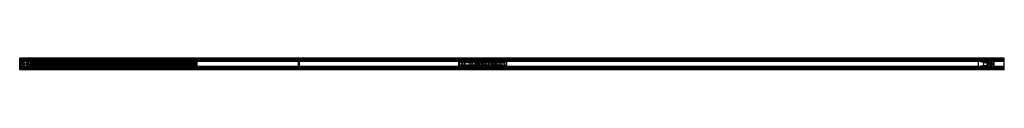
# Model space of a CAD drawing. Header units: millimetres. Extents: x 0 to 3400, y 0 to 40.
import ezdxf

# ---------------------------------------------------------------- set-up
doc = ezdxf.new("R2010")
doc.units = ezdxf.units.MM
doc.header["$LTSCALE"] = 10
doc.linetypes.add('ALLCAD_Strich', pattern=[0.2, 0.15, -0.05])
doc.layers.add('BESCH_KONT_sich_schn_grun_2d', color=10, linetype='Continuous')

msp = doc.modelspace()

# ---------------------------------------------------------------- linework, layer by layer
at = {"layer": 'BESCH_KONT_sich_schn_grun_2d', "linetype": 'ALLCAD_Strich'}
for p, q in [((3400, 40), (0, 40)), ((0, 39.2), (0, 40)), ((3400, 39.2), (0, 39.2)), ((0, 38.5), (0, 39.2)), ((3400, 38.5), (0, 38.5)), ((0, 1.5), (0, 38.5)), ((3400, 37.5), (0, 37.5)), ((3400, 37.4), (0, 37.4)), ((0, 37), (0, 37)), ((0, 37), (0, 37)), ((0, 37), (0, 37)), ((0, 37), (0, 37)), ((0, 37), (0, 37)), ((0, 37), (0, 37)), ((0, 37), (0, 37)), ((0, 37), (0, 37)), ((0, 37), (0, 37)), ((0, 37), (0, 37)), ((0, 37), (0, 37)), ((0, 37), (0, 37)), ((0, 37), (0, 37)), ((0, 37), (0, 37)), ((0, 37), (0, 37)), ((0, 37), (0, 37)), ((3400, 37), (0, 37)), ((0, 37), (0, 37)), ((0, 37), (0, 37)), ((0, 37), (0, 37)), ((0, 37), (0, 37)), ((0, 37), (0, 37)), ((0, 37), (0, 37)), ((0, 37), (0, 37)), ((3400, 36.7), (0, 36.7)), ((3400, 35.5), (0, 35.5)), ((43, 35), (0, 35)), ((40, 34), (0, 34)), ((40, 34), (40, 35.5)), ((40, 6), (40, 34)), ((47.3, 35), (43, 35)), ((43, 35), (43, 31.5)), ((45.5, 34), (45.5, 36)), ((64.5, 36), (45.5, 36)), ((45.5, 29.5), (45.5, 34)), ((64.5, 34), (45.5, 34)), ((47.3, 33.5), (47.3, 35)), ((47.3, 31.5), (47.3, 35)), ((47.3, 35), (62.8, 35)), ((62.8, 35), (62.8, 33.5)), ((67, 35), (62.8, 35)), ((62.8, 31.5), (62.8, 35)), ((64.5, 34), (64.5, 36)), ((64.5, 29.5), (64.5, 34)), ((76.1, 35), (67, 35)), ((67, 31.5), (67, 35)), ((76.1, 35), (97.1, 35)), ((76.1, 35), (76.1, 28)), ((82.6, 5), (82.6, 35)), ((82.6, 28), (82.6, 35)), ((90.6, 5), (90.6, 35)), ((90.6, 28), (90.6, 35)), ((113.1, 35), (97.1, 35)), ((97.1, 35), (97.1, 28)), ((113.1, 35), (134.1, 35)), ((113.1, 35), (113.1, 28)), ((119.6, 5), (119.6, 35)), ((119.6, 28), (119.6, 35)), ((127.6, 5), (127.6, 35)), ((127.6, 28), (127.6, 35)), ((377.6, 35), (134.1, 35)), ((134.1, 35), (134.1, 28)), ((202, 4.5), (202, 35.5)), ((966, 35.5), (202, 35.5)), ((205, 35.5), (205, 35.5)), ((205, 35.5), (205, 35.5)), ((205, 35.5), (205, 35.5)), ((205, 35.5), (205, 35.5)), ((205, 35.5), (205, 35.5)), ((205, 35.5), (205, 35.5)), ((205, 35.5), (205, 35.5)), ((205, 35.5), (205, 35.5)), ((205, 35.5), (205, 35.5)), ((205, 35.5), (205, 35.5)), ((205, 35.5), (205, 35.5)), ((205, 35.5), (205, 35.5)), ((205, 35.5), (205, 35.5)), ((205, 35.5), (205, 35.5)), ((205, 35.5), (205, 35.5)), ((205, 4.5), (205, 35.5)), ((205, 35.5), (205, 35.5)), ((205, 35.5), (205, 35.5)), ((205, 35.5), (205, 35.5)), ((205, 35.5), (205, 35.5)), ((205, 35.5), (205, 35.5)), ((205, 35.5), (205, 35.5)), ((205, 35.5), (205, 35.5)), ((205, 35.5), (205, 35.5)), ((205, 35.5), (205, 35.5)), ((205, 35.5), (205, 35.5)), ((377.6, 35), (398.6, 35)), ((377.6, 35), (377.6, 28)), ((384.1, 5), (384.1, 35)), ((384.1, 28), (384.1, 35)), ((392.1, 5), (392.1, 35)), ((392.1, 28), (392.1, 35)), ((398.6, 35), (398.6, 28)), ((1521.4, 35), (398.6, 35)), ((963, 4.5), (963, 35.5)), ((966, 4.5), (966, 35.5)), ((1542.4, 35), (1521.4, 35)), ((1521.4, 28), (1521.4, 35)), ((1527.9, 35), (1527.9, 5)), ((1527.9, 35), (1527.9, 28)), ((1535.9, 35), (1535.9, 5)), ((1535.9, 35), (1535.9, 28)), ((1542.4, 28), (1542.4, 35)), ((1548.4, 35), (1542.4, 35)), ((1569.4, 35), (1548.4, 35)), ((1548.4, 28), (1548.4, 35)), ((1554.9, 35), (1554.9, 5)), ((1554.9, 35), (1554.9, 28)), ((1562.9, 35), (1562.9, 5)), ((1562.9, 35), (1562.9, 28)), ((1569.4, 28), (1569.4, 35)), ((1595.9, 35), (1569.4, 35)), ((1616.9, 35), (1595.9, 35)), ((1595.9, 28), (1595.9, 35)), ((1602.4, 35), (1602.4, 5)), ((1602.4, 35), (1602.4, 28)), ((1610.4, 35), (1610.4, 5)), ((1610.4, 35), (1610.4, 28)), ((1616.9, 28), (1616.9, 35)), ((1632.9, 35), (1616.9, 35)), ((1653.9, 35), (1632.9, 35)), ((1632.9, 28), (1632.9, 35)), ((1639.4, 35), (1639.4, 5)), ((1639.4, 35), (1639.4, 28)), ((1647.4, 35), (1647.4, 5)), ((1647.4, 35), (1647.4, 28)), ((1653.9, 28), (1653.9, 35)), ((3341, 35), (1653.9, 35)), ((3345.2, 35), (3341, 35)), ((3341, 35), (3341, 31.5)), ((3343.5, 36), (3343.5, 34)), ((3343.5, 36), (3362.5, 36)), ((3343.5, 34), (3343.5, 29.5)), ((3343.5, 34), (3362.5, 34)), ((3345.2, 35), (3345.2, 31.5)), ((3360.8, 35), (3345.2, 35)), ((3345.2, 33.5), (3345.2, 35)), ((3360.8, 35), (3360.8, 31.5)), ((3365, 35), (3360.8, 35)), ((3360.8, 35), (3360.8, 33.5)), ((3362.5, 36), (3362.5, 34)), ((3362.5, 34), (3362.5, 29.5)), ((3400, 35), (3365, 35)), ((3365, 31.5), (3365, 35)), ((3400, 39.2), (3400, 40)), ((3400, 38.5), (3400, 39.2)), ((3400, 1.5), (3400, 38.5)), ((40, 33), (0, 33)), ((40, 32.6), (0, 32.6)), ((3400, 32.5), (0, 32.5)), ((3400, 31.2), (0, 31.2)), ((43, 28.7), (0, 28.7)), ((43, 11.2), (0, 11.2)), ((3400, 8.7), (0, 8.7)), ((3400, 7.5), (0, 7.5)), ((40, 7.4), (0, 7.4)), ((40, 7), (0, 7)), ((40, 6), (0, 6)), ((43, 5), (0, 5)), ((3400, 4.5), (0, 4.5)), ((3400, 3.3), (0, 3.3)), ((3400, 3), (0, 3)), ((3400, 2.6), (0, 2.6)), ((3400, 2.5), (0, 2.5)), ((3400, 1.5), (0, 1.5)), ((0, 0.8), (0, 1.5)), ((3400, 0.8), (0, 0.8)), ((0, 0), (0, 0.8)), ((3400, 0), (0, 0)), ((40, 7.4), (40, 7.4)), ((40, 7.4), (40, 7.4)), ((40, 7.4), (40, 7.4)), ((40, 7.4), (40, 7.4)), ((40, 7.4), (40, 7.4)), ((40, 7.4), (40, 7.4)), ((40, 7.4), (40, 7.4)), ((40, 7.4), (40, 7.4)), ((40, 7.4), (40, 7.4)), ((40, 7.4), (40, 7.4)), ((40, 7.4), (40, 7.4)), ((40, 7.4), (40, 7.4)), ((40, 7.4), (40, 7.4)), ((40, 7.4), (40, 7.4)), ((40, 7.4), (40, 7.4)), ((40, 7.4), (40, 7.4)), ((40, 7.4), (40, 7.4)), ((40, 7.4), (40, 7.4)), ((40, 7.4), (40, 7.4)), ((40, 7.4), (40, 7.4)), ((40, 7.4), (40, 7.4)), ((40, 7.4), (40, 7.4)), ((40, 7.4), (40, 7.4)), ((40, 7.4), (40, 7.4)), ((40, 7.4), (40, 7.4)), ((40, 7.4), (40, 7.4)), ((40, 7.4), (40, 7.4)), ((40, 4.5), (40, 6)), ((43, 31.5), (43, 29.5)), ((43, 31.5), (45, 31.5)), ((45.5, 29.5), (43, 29.5)), ((43, 29.5), (43, 10.5)), ((43, 28.8), (43, 28.8)), ((43, 28.8), (43, 28.7)), ((43, 28.8), (43, 28.8)), ((43, 28.8), (43, 28.8)), ((43, 28.8), (43, 28.8)), ((43, 28.8), (43, 28.8)), ((43, 28.8), (43, 28.8)), ((43, 28.8), (43, 28.8)), ((43, 28.8), (43, 28.8)), ((43, 28.7), (43, 28.7)), ((47, 28.7), (43, 28.7)), ((43, 28.8), (43, 28.8)), ((43, 28.8), (43, 28.8)), ((43, 28.8), (43, 28.8)), ((43, 28.7), (43, 28.7)), ((43, 28.8), (43, 28.8)), ((43, 28.8), (43, 28.8)), ((43, 28.8), (43, 28.8)), ((43, 28.7), (43, 28.7)), ((43, 28.8), (43, 28.8)), ((43, 28.8), (43, 28.8)), ((43, 28.8), (43, 28.8)), ((43, 28.7), (43, 28.7)), ((43, 28.7), (43, 28.7)), ((43, 28.8), (43, 28.8)), ((43, 28.8), (43, 28.8)), ((43, 28.8), (43, 28.8)), ((43, 28.8), (43, 28.8)), ((43, 25.5), (45, 25.5)), ((43, 14.5), (45, 14.5)), ((43, 11.2), (47, 11.2)), ((43, 10.5), (43, 8.5)), ((45.5, 10.5), (43, 10.5)), ((45, 8.5), (43, 8.5)), ((43, 8.5), (43, 5)), ((43, 5), (47.3, 5)), ((45, 31.5), (45, 33.5)), ((45, 33.5), (47.3, 33.5)), ((45, 29.5), (45, 10.5)), ((45, 6.5), (45, 8.5)), ((47.3, 6.5), (45, 6.5)), ((47.3, 31.5), (45.3, 31.5)), ((45.3, 8.5), (45.3, 31.5)), ((45.3, 8.5), (47.3, 8.5)), ((45.5, 6), (45.5, 10.5)), ((45.5, 4), (45.5, 6)), ((64.5, 6), (45.5, 6)), ((64.5, 4), (45.5, 4)), ((613, 31), (47, 31)), ((47, 29), (47, 31)), ((613, 30), (47, 30)), ((613, 29.8), (47, 29.8)), ((47, 28.7), (47, 29)), ((613, 29), (47, 29)), ((613, 28.7), (47, 28.7)), ((47, 11.2), (47, 28.7)), ((613, 27.5), (47, 27.5)), ((613, 27), (47, 27)), ((613, 26.5), (47, 26.5)), ((151, 26), (47, 26)), ((47, 25.2), (47, 25.2)), ((47, 25.2), (47, 25.2)), ((47, 25.2), (47, 25.2)), ((47, 25.2), (47, 25.2)), ((47, 25.2), (47, 25.2)), ((47, 25.2), (47, 25.2)), ((47, 25.2), (47, 25.2)), ((47, 25.2), (47, 25.2)), ((47, 25.2), (47, 25.2)), ((47, 25.2), (47, 25.2)), ((47, 25.2), (47, 25.2)), ((47, 25.2), (47, 25.2)), ((47, 25.2), (47, 25.2)), ((47, 25.2), (47, 25.2)), ((47, 25.2), (47, 25.2)), ((47, 25.2), (47, 25.2)), ((47, 25.2), (613, 25.2)), ((47, 25.2), (47, 25.2)), ((47, 25.2), (47, 25.2)), ((47, 25.2), (47, 25.2)), ((47, 25.2), (47, 25.2)), ((47, 25.2), (47, 25.2)), ((47, 25.2), (47, 25.2)), ((47, 25.2), (47, 25.2)), ((47, 25.2), (47, 25.2)), ((47, 25.2), (47, 25.2)), ((47, 25.2), (47, 25.2)), ((47, 25.2), (47, 25.2)), ((613, 22.2), (47, 22.2)), ((47, 17.7), (613, 17.7)), ((47, 14.7), (613, 14.7)), ((151, 14), (47, 14)), ((613, 13.5), (47, 13.5)), ((613, 13), (47, 13)), ((613, 12.5), (47, 12.5)), ((613, 11.2), (47, 11.2)), ((47, 11), (47, 11.2)), ((613, 11), (47, 11)), ((47, 9), (47, 11)), ((613, 10.2), (47, 10.2)), ((613, 10), (47, 10)), ((613, 9), (47, 9)), ((47.3, 8.5), (47.3, 31.5)), ((47.3, 5), (47.3, 8.5)), ((47.3, 5), (47.3, 6.5)), ((47.3, 5), (62.8, 5)), ((49.1, 15), (49.1, 25)), ((49.1, 25), (85.1, 25)), ((49.1, 15), (85.1, 15)), ((55.6, 26.7), (55.6, 24.3)), ((67.6, 26.7), (55.6, 26.7)), ((55.6, 25), (85.1, 25)), ((55.6, 15.7), (55.6, 24.3)), ((55.6, 24.3), (67.6, 24.3)), ((67.6, 15.7), (55.6, 15.7)), ((55.6, 15.7), (55.6, 13.2)), ((55.6, 15), (85.1, 15)), ((67.6, 13.2), (55.6, 13.2)), ((62.8, 33.5), (65, 33.5)), ((64.8, 31.5), (62.8, 31.5)), ((62.8, 8.5), (62.8, 31.5)), ((62.8, 8.5), (64.8, 8.5)), ((62.8, 5), (62.8, 8.5)), ((65, 6.5), (62.8, 6.5)), ((62.8, 6.5), (62.8, 5)), ((62.8, 5), (67, 5)), ((67, 29.5), (64.5, 29.5)), ((67, 10.5), (64.5, 10.5)), ((64.5, 6), (64.5, 10.5)), ((64.5, 4), (64.5, 6)), ((64.8, 8.5), (64.8, 31.5)), ((65, 33.5), (65, 31.5)), ((65, 31.5), (67, 31.5)), ((65, 29.5), (65, 10.5)), ((65, 25.5), (67, 25.5)), ((65, 14.5), (67, 14.5)), ((67, 8.5), (65, 8.5)), ((65, 8.5), (65, 6.5)), ((67, 29.5), (67, 31.5)), ((67, 29.5), (67, 10.5)), ((67, 8.5), (67, 10.5)), ((67, 5), (67, 8.5)), ((76.1, 5), (67, 5)), ((67.6, 23.7), (67.6, 26.7)), ((67.6, 26.7), (67.6, 26.7)), ((67.6, 26.7), (67.6, 26.7)), ((67.6, 26.7), (150.6, 26.7)), ((67.6, 26.7), (67.6, 26.7)), ((67.6, 26.7), (67.6, 26.7)), ((67.6, 26.7), (67.6, 26.7)), ((67.6, 26.7), (67.6, 26.7)), ((67.6, 26.7), (67.6, 26.7)), ((67.6, 26.7), (67.6, 26.7)), ((67.6, 26.7), (67.6, 26.7)), ((67.6, 26.7), (67.6, 26.7)), ((67.6, 26.7), (67.6, 26.7)), ((67.6, 26.7), (67.6, 26.7)), ((67.6, 26.7), (67.6, 26.7)), ((67.6, 26.7), (67.6, 26.7)), ((67.6, 26.7), (67.6, 26.7)), ((67.6, 26.7), (67.6, 26.7)), ((67.6, 26.7), (67.6, 26.7)), ((67.6, 26.7), (67.6, 26.7)), ((67.6, 26.7), (67.6, 26.7)), ((67.6, 26.7), (67.6, 26.7)), ((67.6, 26.7), (67.6, 26.7)), ((67.6, 26.7), (67.6, 26.7)), ((67.6, 26.7), (67.6, 26.7)), ((67.6, 26.7), (67.6, 26.7)), ((67.6, 26.7), (67.6, 26.7)), ((67.6, 26.7), (67.6, 26.7)), ((67.6, 26.7), (67.6, 26.7)), ((67.6, 26.7), (67.6, 26.7)), ((67.6, 26.7), (67.6, 26.7)), ((67.6, 26.7), (67.6, 26.7)), ((67.6, 26.7), (67.6, 26.7)), ((67.6, 23.7), (67.6, 16.2)), ((67.6, 23.7), (67.7, 23.7)), ((67.6, 13.2), (67.6, 16.2)), ((67.7, 16.2), (67.6, 16.2)), ((150.6, 13.2), (67.6, 13.2)), ((67.7, 25.2), (67.7, 23.7)), ((67.7, 23.7), (103.6, 23.7)), ((67.7, 16.2), (103.6, 16.2)), ((67.7, 16.2), (67.7, 14.7)), ((130.6, 25.2), (72.6, 25.2)), ((72.6, 25.2), (72.6, 14.7)), ((72.6, 14.7), (130.6, 14.7)), ((76.1, 28), (97.1, 28)), ((76.1, 12), (97.1, 12)), ((76.1, 12), (76.1, 5)), ((76.1, 5), (97.1, 5)), ((82.6, 26.7), (82.6, 13.2)), ((82.6, 5), (82.6, 12)), ((85.1, 15), (85.1, 25)), ((85.1, 15), (85.1, 25)), ((88.6, 26.7), (88.6, 13.2)), ((90.6, 26.7), (90.6, 13.2)), ((90.6, 5), (90.6, 12)), ((92.1, 26.7), (92.1, 13.2)), ((97.1, 12), (97.1, 5)), ((113.1, 5), (97.1, 5)), ((98.9, 26.7), (98.9, 13.2)), ((98.9, 13.2), (98.9, 26.7)), ((106.4, 23.7), (130.6, 23.7)), ((106.4, 16.2), (130.6, 16.2)), ((106.6, 26.7), (106.6, 23.7)), ((106.6, 16.3), (106.6, 13.2)), ((111.4, 13.2), (111.4, 26.7)), ((111.4, 26.7), (111.4, 13.2)), ((113.1, 28), (134.1, 28)), ((113.1, 12), (134.1, 12)), ((113.1, 12), (113.1, 5)), ((113.1, 5), (134.1, 5)), ((119.6, 26.7), (119.6, 13.2)), ((119.6, 5), (119.6, 12)), ((127.6, 26.7), (127.6, 13.2)), ((127.6, 5), (127.6, 12)), ((413.6, 25.2), (130.6, 25.2)), ((130.6, 23), (130.6, 25.2)), ((130.6, 25.2), (130.6, 14.7)), ((150.6, 23.7), (130.6, 23.7)), ((413.6, 23), (130.6, 23)), ((413.6, 22.2), (130.6, 22.2)), ((130.6, 22.2), (150.6, 22.2)), ((413.6, 22), (130.6, 22)), ((133.7, 21.5), (130.6, 21.5)), ((133.7, 18.5), (130.6, 18.5)), ((413.6, 18), (130.6, 18)), ((150.6, 17.7), (130.6, 17.7)), ((413.6, 17.7), (130.6, 17.7)), ((413.6, 17), (130.6, 17)), ((130.6, 14.7), (130.6, 17)), ((130.6, 16.2), (150.6, 16.2)), ((413.6, 14.7), (130.6, 14.7)), ((138.6, 27.7), (132.6, 27.7)), ((132.6, 26.7), (132.6, 27.7)), ((132.6, 12.2), (132.6, 13.2)), ((138.6, 12.2), (132.6, 12.2)), ((133.6, 22.2), (133.6, 26.7)), ((133.6, 13.2), (133.6, 26.7)), ((133.6, 21.5), (133.6, 18.5)), ((133.6, 13.2), (133.6, 17.7)), ((133.7, 21.5), (137.5, 21.5)), ((137.5, 18.5), (133.7, 18.5)), ((134.1, 12), (134.1, 5)), ((377.6, 5), (134.1, 5)), ((143.7, 21.5), (137.5, 21.5)), ((143.7, 18.5), (137.5, 18.5)), ((137.6, 22.2), (137.6, 26.7)), ((137.6, 13.2), (137.6, 26.7)), ((137.6, 21.5), (137.6, 18.5)), ((137.6, 13.2), (137.6, 17.7)), ((138.6, 26.7), (138.6, 27.7)), ((138.6, 12.2), (138.6, 13.2)), ((148.6, 27.7), (142.6, 27.7)), ((142.6, 26.7), (142.6, 27.7)), ((142.6, 12.2), (142.6, 13.2)), ((148.6, 12.2), (142.6, 12.2)), ((143.6, 22.2), (143.6, 26.7)), ((143.6, 13.2), (143.6, 26.7)), ((143.6, 21.5), (143.6, 18.5)), ((143.6, 13.2), (143.6, 17.7)), ((143.7, 21.5), (147.5, 21.5)), ((147.5, 18.5), (143.7, 18.5)), ((145.9, 26.7), (145.9, 22.2)), ((145.9, 17.7), (145.9, 13.2)), ((413.6, 21.5), (147.5, 21.5)), ((413.6, 18.5), (147.5, 18.5)), ((147.6, 22.2), (147.6, 26.7)), ((147.6, 13.2), (147.6, 26.7)), ((147.6, 21.5), (147.6, 18.5)), ((147.6, 13.2), (147.6, 17.7)), ((148.6, 26.7), (148.6, 27.7)), ((148.6, 12.2), (148.6, 13.2)), ((150.6, 26.7), (150.6, 23.7)), ((150.6, 23.7), (150.6, 22.2)), ((150.6, 20), (150.6, 22)), ((195.6, 20), (150.6, 20)), ((150.6, 17.7), (150.6, 16.2)), ((150.6, 16.2), (150.6, 13.2)), ((150.6, 11), (150.6, 9)), ((151, 26.5), (151, 26)), ((151, 22.2), (151, 26)), ((447, 26), (151, 26)), ((151, 25.5), (447, 25.5)), ((447, 24), (151, 24)), ((153.6, 23.5), (151, 23.5)), ((151, 17.7), (151, 22.2)), ((151, 14), (151, 17.7)), ((447, 16.5), (151, 16.5)), ((447, 16), (151, 16)), ((447, 14.5), (151, 14.5)), ((151, 14), (151, 13.5)), ((447, 14), (151, 14)), ((161.6, 23.5), (153.6, 23.5)), ((153.6, 22), (153.6, 23.5)), ((153.6, 7.5), (153.6, 9)), ((155.6, 20), (155.6, 23.5)), ((155.6, 7.5), (155.6, 11)), ((159.6, 20), (159.6, 23.5)), ((159.6, 7.5), (159.6, 11)), ((162.6, 23.5), (161.6, 23.5)), ((161.6, 22), (161.6, 23.5)), ((161.6, 7.5), (161.6, 9)), ((162.6, 30.5), (183.6, 30.5)), ((162.6, 30.5), (162.6, 23.5)), ((162.6, 23.5), (183.6, 23.5)), ((162.6, 7.5), (162.6, 0.5)), ((162.6, 0.5), (183.6, 0.5)), ((169.1, 0.5), (169.1, 30.5)), ((169.1, 23.5), (169.1, 30.5)), ((169.1, 20), (169.1, 22)), ((169.1, 9), (169.1, 11)), ((169.1, 0.5), (169.1, 7.5)), ((177.1, 0.5), (177.1, 30.5)), ((177.1, 23.5), (177.1, 30.5)), ((177.1, 20), (177.1, 22)), ((177.1, 9), (177.1, 11)), ((177.1, 0.5), (177.1, 7.5)), ((183.6, 30.5), (183.6, 23.5)), ((184.6, 23.5), (183.6, 23.5)), ((183.6, 7.5), (183.6, 0.5)), ((192.6, 23.5), (184.6, 23.5)), ((184.6, 22), (184.6, 23.5)), ((184.6, 7.5), (184.6, 9)), ((186.6, 20), (186.6, 23.5)), ((186.6, 7.5), (186.6, 11)), ((190.6, 20), (190.6, 23.5)), ((190.6, 7.5), (190.6, 11)), ((447, 23.5), (192.6, 23.5)), ((192.6, 22), (192.6, 23.5)), ((192.6, 7.5), (192.6, 9)), ((195.6, 20), (195.6, 22)), ((195.6, 20), (195.6, 20)), ((195.6, 20), (195.6, 20)), ((195.6, 20), (195.6, 20)), ((195.6, 20), (195.6, 20)), ((195.6, 20), (195.6, 20)), ((195.6, 20), (195.6, 20)), ((195.6, 20), (195.6, 20)), ((195.6, 20), (195.6, 20)), ((195.6, 20), (195.6, 20)), ((195.6, 20), (195.6, 20)), ((195.6, 20), (195.6, 20)), ((195.6, 20), (195.6, 20)), ((195.6, 20), (195.6, 20)), ((195.6, 20), (195.6, 20)), ((195.6, 20), (195.6, 20)), ((195.6, 20), (195.6, 20)), ((195.6, 20), (195.6, 20)), ((195.6, 20), (195.6, 20)), ((195.6, 20), (195.6, 20)), ((195.6, 20), (195.6, 20)), ((195.6, 20), (195.6, 20)), ((195.6, 20), (195.6, 20)), ((195.6, 20), (195.6, 20)), ((195.6, 20), (195.6, 20)), ((195.6, 20), (195.6, 20)), ((195.6, 20), (195.6, 20)), ((195.6, 20), (195.6, 20)), ((195.6, 20), (195.6, 20)), ((195.6, 20), (195.6, 20)), ((195.6, 20), (195.6, 20)), ((195.6, 20), (195.6, 20)), ((195.6, 20), (195.6, 20)), ((195.6, 20), (195.6, 20)), ((195.6, 20), (195.6, 20)), ((195.6, 20), (195.6, 20)), ((195.6, 20), (195.6, 20)), ((195.6, 20), (195.6, 20)), ((195.6, 20), (195.6, 20)), ((195.6, 20), (195.6, 20)), ((195.6, 11), (195.6, 9)), ((966, 4.5), (202, 4.5)), ((365.6, 24.5), (365.6, 26.5)), ((410.6, 24.5), (365.6, 24.5)), ((365.6, 15.5), (365.6, 13.5)), ((410.6, 15.5), (365.6, 15.5)), ((376.6, 28), (368.6, 28)), ((368.6, 26.5), (368.6, 28)), ((368.6, 12), (368.6, 13.5)), ((376.6, 12), (368.6, 12)), ((370.6, 24.5), (370.6, 28)), ((370.6, 12), (370.6, 15.5)), ((374.6, 24.5), (374.6, 28)), ((374.6, 12), (374.6, 15.5)), ((376.6, 26.5), (376.6, 28)), ((376.6, 12), (376.6, 13.5)), ((377.6, 28), (398.6, 28)), ((377.6, 12), (398.6, 12)), ((377.6, 12), (377.6, 5)), ((377.6, 5), (398.6, 5)), ((384.1, 24.5), (384.1, 26.5)), ((384.1, 13.5), (384.1, 15.5)), ((384.1, 5), (384.1, 12)), ((392.1, 24.5), (392.1, 26.5)), ((392.1, 13.5), (392.1, 15.5)), ((392.1, 5), (392.1, 12)), ((398.6, 12), (398.6, 5)), ((1521.4, 5), (398.6, 5)), ((407.6, 28), (399.6, 28)), ((399.6, 26.5), (399.6, 28)), ((399.6, 12), (399.6, 13.5)), ((407.6, 12), (399.6, 12)), ((401.6, 24.5), (401.6, 28)), ((401.6, 12), (401.6, 15.5)), ((405.6, 24.5), (405.6, 28)), ((405.6, 12), (405.6, 15.5)), ((407.6, 26.5), (407.6, 28)), ((407.6, 12), (407.6, 13.5)), ((410.6, 24.5), (410.6, 26.5)), ((410.6, 24.5), (410.6, 24.5)), ((410.6, 24.5), (410.6, 24.5)), ((410.6, 24.5), (410.6, 24.5)), ((410.6, 24.5), (410.6, 24.5)), ((410.6, 24.5), (410.6, 24.5)), ((410.6, 24.5), (410.6, 24.5)), ((410.6, 24.5), (410.6, 24.5)), ((410.6, 24.5), (410.6, 24.5)), ((410.6, 24.5), (410.6, 24.5)), ((410.6, 24.5), (410.6, 24.5)), ((410.6, 24.5), (410.6, 24.5)), ((410.6, 24.5), (410.6, 24.5)), ((410.6, 24.5), (410.6, 24.5)), ((410.6, 24.5), (410.6, 24.5)), ((410.6, 24.5), (410.6, 24.5)), ((410.6, 24.5), (410.6, 24.5)), ((410.6, 24.5), (410.6, 24.5)), ((410.6, 24.5), (410.6, 24.5)), ((410.6, 24.5), (410.6, 24.5)), ((410.6, 24.5), (410.6, 24.5)), ((410.6, 24.5), (410.6, 24.5)), ((410.6, 24.5), (410.6, 24.5)), ((410.6, 24.5), (410.6, 24.5)), ((410.6, 24.5), (410.6, 24.5)), ((410.6, 24.5), (410.6, 24.5)), ((410.6, 24.5), (410.6, 24.5)), ((410.6, 24.5), (410.6, 24.5)), ((410.6, 24.5), (410.6, 24.5)), ((410.6, 24.5), (410.6, 24.5)), ((410.6, 24.5), (410.6, 24.5)), ((410.6, 24.5), (410.6, 24.5)), ((410.6, 24.5), (410.6, 24.5)), ((410.6, 24.5), (410.6, 24.5)), ((410.6, 24.5), (410.6, 24.5)), ((410.6, 24.5), (410.6, 24.5)), ((410.6, 24.5), (410.6, 24.5)), ((410.6, 24.5), (410.6, 24.5)), ((410.6, 24.5), (410.6, 24.5)), ((410.6, 24.5), (410.6, 24.5)), ((410.6, 15.5), (410.6, 13.5)), ((413.6, 23), (413.6, 25.2)), ((413.6, 22), (413.6, 23)), ((413.6, 18), (413.6, 22)), ((413.6, 17), (413.6, 18)), ((413.6, 14.7), (413.6, 17)), ((447, 26), (447, 26.5)), ((447, 26), (447, 22.2)), ((613, 26), (447, 26)), ((447, 22.2), (447, 17.7)), ((447, 17.7), (447, 14)), ((613, 14), (447, 14)), ((447, 13.5), (447, 14)), ((613, 29), (613, 31)), ((613, 28.7), (613, 29)), ((613, 11.2), (613, 28.7)), ((3341, 28.7), (613, 28.7)), ((613, 11), (613, 11.2)), ((3341, 11.2), (613, 11.2)), ((613, 9), (613, 11)), ((1515.4, 26.7), (1530, 26.7)), ((1515.4, 26.7), (1515.4, 25.2)), ((1575.4, 25.2), (1515.4, 25.2)), ((1515.4, 25.2), (1515.4, 14.7)), ((1575.4, 23.7), (1515.4, 23.7)), ((1575.4, 16.2), (1515.4, 16.2)), ((1515.4, 14.7), (1515.4, 13.2)), ((1515.4, 14.7), (1575.4, 14.7)), ((1530, 13.2), (1515.4, 13.2)), ((1518.4, 13.2), (1518.4, 26.7)), ((1542.4, 28), (1521.4, 28)), ((1542.4, 12), (1521.4, 12)), ((1521.4, 5), (1521.4, 12)), ((1542.4, 5), (1521.4, 5)), ((1527.9, 13.2), (1527.9, 26.7)), ((1527.9, 12), (1527.9, 5)), ((1530, 26.7), (1533.8, 26.7)), ((1530, 26.7), (1530, 25.2)), ((1530, 13.2), (1530, 14.7)), ((1533.8, 13.2), (1530, 13.2)), ((1533.8, 26.7), (1557, 26.7)), ((1533.8, 26.7), (1533.8, 25.2)), ((1533.8, 13.2), (1533.8, 14.7)), ((1557, 13.2), (1533.8, 13.2)), ((1535.9, 13.2), (1535.9, 26.7)), ((1535.9, 12), (1535.9, 5)), ((1542.4, 5), (1542.4, 12)), ((1548.4, 5), (1542.4, 5)), ((1569.4, 28), (1548.4, 28)), ((1569.4, 12), (1548.4, 12)), ((1548.4, 5), (1548.4, 12)), ((1569.4, 5), (1548.4, 5)), ((1554.9, 13.2), (1554.9, 26.7)), ((1554.9, 12), (1554.9, 5)), ((1557, 26.7), (1560.8, 26.7)), ((1557, 26.7), (1557, 25.2)), ((1557, 14.7), (1557, 13.2)), ((1560.8, 13.2), (1557, 13.2)), ((1560.8, 26.7), (1575.4, 26.7)), ((1560.8, 25.2), (1560.8, 26.7)), ((1560.8, 13.2), (1560.8, 14.7)), ((1575.4, 13.2), (1560.8, 13.2)), ((1562.9, 13.2), (1562.9, 26.7)), ((1562.9, 12), (1562.9, 5)), ((1569.4, 5), (1569.4, 12)), ((1595.9, 5), (1569.4, 5)), ((1572.4, 13.2), (1572.4, 26.7)), ((1575.4, 26.7), (1575.4, 25.2)), ((1575.4, 25.2), (1575.4, 14.7)), ((1575.4, 23.8), (1575.4, 23.7)), ((1575.4, 23.7), (1575.4, 23.8)), ((1575.4, 23.7), (1575.4, 23.8)), ((1575.4, 23.8), (1575.4, 23.8)), ((1575.4, 23.8), (1575.4, 23.8)), ((1575.4, 23.7), (1575.4, 23.8)), ((1575.4, 23.7), (1575.4, 23.8)), ((1575.4, 23.7), (1575.4, 23.8)), ((1575.4, 23.7), (1575.4, 23.8)), ((1575.4, 23.7), (1575.4, 23.8)), ((1575.4, 23.7), (1575.4, 23.8)), ((1575.4, 23.7), (1575.4, 23.8)), ((1575.4, 23.7), (1575.4, 23.8)), ((1575.4, 23.8), (1575.4, 23.8)), ((1575.4, 23.8), (1575.4, 23.8)), ((1575.4, 23.8), (1575.4, 23.8)), ((1575.4, 23.7), (1575.4, 23.8)), ((1575.4, 23.7), (1575.4, 23.8)), ((1575.4, 23.7), (1575.4, 23.8)), ((1575.4, 23.7), (1575.4, 23.8)), ((1575.4, 23.7), (1575.4, 23.8)), ((1575.4, 23.7), (1575.4, 23.8)), ((1575.4, 23.7), (1575.4, 23.8)), ((1575.4, 23.8), (1575.4, 23.8)), ((1575.4, 23.8), (1575.4, 23.8)), ((1575.4, 23.8), (1575.4, 23.8)), ((1575.4, 23.7), (1575.4, 23.8)), ((1575.4, 23.7), (1575.4, 23.8)), ((1575.4, 23.7), (1575.4, 23.8)), ((1575.4, 23.7), (1575.4, 23.8)), ((1575.4, 14.7), (1575.4, 13.2)), ((1579.4, 26.7), (1662.4, 26.7)), ((1579.4, 23.7), (1579.4, 26.7)), ((1599.4, 23.7), (1579.4, 23.7)), ((1579.4, 16.2), (1579.4, 23.7)), ((1579.4, 16.2), (1579.4, 16.2)), ((1579.4, 16.2), (1579.4, 16.2)), ((1579.4, 16.2), (1579.4, 16.2)), ((1579.4, 16.2), (1579.4, 16.2)), ((1579.4, 16.2), (1579.4, 16.2)), ((1579.4, 16.2), (1579.4, 16.2)), ((1579.4, 16.2), (1579.4, 16.2)), ((1579.4, 16.2), (1579.4, 16.2)), ((1579.4, 16.2), (1579.4, 16.2)), ((1579.4, 16.2), (1599.4, 16.2)), ((1579.4, 16.2), (1579.4, 16.2)), ((1579.4, 16.2), (1579.4, 16.2)), ((1579.4, 16.2), (1579.4, 16.2)), ((1579.4, 16.2), (1579.4, 16.2)), ((1579.4, 16.2), (1579.4, 16.2)), ((1579.4, 16.2), (1579.4, 16.2)), ((1579.4, 16.2), (1579.4, 16.2)), ((1579.4, 16.2), (1579.4, 16.2)), ((1579.4, 16.2), (1579.4, 16.2)), ((1579.4, 16.2), (1579.4, 16.2)), ((1579.4, 16.2), (1579.4, 16.2)), ((1579.4, 16.2), (1579.4, 16.2)), ((1579.4, 16.2), (1579.4, 16.2)), ((1579.4, 16.2), (1579.4, 16.2)), ((1579.4, 16.2), (1579.4, 16.2)), ((1579.4, 16.2), (1579.4, 16.2)), ((1579.4, 16.2), (1579.4, 16.2)), ((1579.4, 16.2), (1579.4, 16.2)), ((1579.4, 16.2), (1579.4, 16.2)), ((1579.4, 16.2), (1579.4, 16.2)), ((1579.4, 16.2), (1579.4, 16.2)), ((1579.4, 16.2), (1579.4, 16.2)), ((1579.4, 13.2), (1579.4, 16.2)), ((1662.4, 13.2), (1579.4, 13.2)), ((1582.4, 26.7), (1582.4, 13.2)), ((1584.1, 13.2), (1584.1, 26.7)), ((1586.4, 26.7), (1586.4, 13.2)), ((1592.4, 26.7), (1592.4, 13.2)), ((1616.9, 28), (1595.9, 28)), ((1616.9, 12), (1595.9, 12)), ((1595.9, 5), (1595.9, 12)), ((1616.9, 5), (1595.9, 5)), ((1596.4, 26.7), (1596.4, 13.2)), ((1657.4, 25.2), (1599.4, 25.2)), ((1599.4, 14.7), (1599.4, 25.2)), ((1623.6, 23.7), (1599.4, 23.7)), ((1623.6, 16.2), (1599.4, 16.2)), ((1599.4, 14.7), (1657.4, 14.7)), ((1602.4, 13.2), (1602.4, 26.7)), ((1602.4, 12), (1602.4, 5)), ((1610.4, 13.2), (1610.4, 26.7)), ((1610.4, 12), (1610.4, 5)), ((1616.9, 5), (1616.9, 12)), ((1632.9, 5), (1616.9, 5)), ((1618.7, 13.2), (1618.7, 26.7)), ((1618.7, 26.7), (1618.7, 13.2)), ((1623.4, 23.7), (1623.4, 26.7)), ((1623.4, 13.2), (1623.4, 16.3)), ((1662.3, 23.7), (1626.4, 23.7)), ((1662.3, 16.2), (1626.4, 16.2)), ((1631.2, 13.2), (1631.2, 26.7)), ((1631.2, 26.7), (1631.2, 13.2)), ((1653.9, 28), (1632.9, 28)), ((1653.9, 12), (1632.9, 12)), ((1632.9, 5), (1632.9, 12)), ((1653.9, 5), (1632.9, 5)), ((1637.9, 13.2), (1637.9, 26.7)), ((1639.4, 13.2), (1639.4, 26.7)), ((1639.4, 12), (1639.4, 5)), ((1641.4, 13.2), (1641.4, 26.7)), ((1644.9, 25), (1644.9, 15)), ((1674.4, 25), (1644.9, 25)), ((1644.9, 25), (1644.9, 15)), ((1680.9, 25), (1644.9, 25)), ((1674.4, 15), (1644.9, 15)), ((1680.9, 15), (1644.9, 15)), ((1647.4, 13.2), (1647.4, 26.7)), ((1647.4, 12), (1647.4, 5)), ((1653.9, 5), (1653.9, 12)), ((3341, 5), (1653.9, 5)), ((1657.4, 25.2), (1662.3, 25.2)), ((1657.4, 14.7), (1657.4, 25.2)), ((1662.3, 14.7), (1657.4, 14.7)), ((1662.3, 23.7), (1662.3, 25.2)), ((1662.3, 23.7), (1662.4, 23.7)), ((1662.3, 14.7), (1662.3, 16.2)), ((1662.4, 16.2), (1662.3, 16.2)), ((1662.4, 26.7), (1662.4, 23.7)), ((1662.4, 26.7), (1674.4, 26.7)), ((1662.4, 24.3), (1674.4, 24.3)), ((1662.4, 16.2), (1662.4, 23.7)), ((1662.4, 16.2), (1662.4, 13.2)), ((1674.4, 15.7), (1662.4, 15.7)), ((1662.4, 13.2), (1674.4, 13.2)), ((1674.4, 24.3), (1674.4, 26.7)), ((1674.4, 24.3), (1674.4, 15.7)), ((1674.4, 13.2), (1674.4, 15.7)), ((1680.9, 25), (1680.9, 15)), ((3311, 10), (3311, 30)), ((3329, 25), (3311, 30)), ((3329, 15), (3311, 10)), ((3329, 15), (3329, 25)), ((3329, 25), (3341, 25)), ((3329, 15), (3341, 15)), ((3341, 31.5), (3341, 29.5)), ((3341, 31.5), (3343, 31.5)), ((3341, 10.5), (3341, 29.5)), ((3341, 29.5), (3343.5, 29.5)), ((3365, 28.7), (3341, 28.7)), ((3343, 25.5), (3341, 25.5)), ((3343, 14.5), (3341, 14.5)), ((3341, 11.2), (3365, 11.2)), ((3341, 10.5), (3343.5, 10.5)), ((3341, 10.5), (3341, 8.5)), ((3343, 8.5), (3341, 8.5)), ((3341, 8.5), (3341, 5)), ((3341, 5), (3345.2, 5)), ((3343, 31.5), (3343, 33.5)), ((3343, 33.5), (3345.2, 33.5)), ((3343, 10.5), (3343, 29.5)), ((3343, 6.5), (3343, 8.5)), ((3345.2, 6.5), (3343, 6.5)), ((3345.2, 31.5), (3343.2, 31.5)), ((3343.2, 31.5), (3343.2, 8.5)), ((3343.2, 8.5), (3345.2, 8.5)), ((3343.5, 10.5), (3343.5, 6)), ((3343.5, 6), (3343.5, 4)), ((3343.5, 6), (3362.5, 6)), ((3343.5, 4), (3362.5, 4)), ((3345.2, 31.5), (3345.2, 8.5)), ((3345.2, 8.5), (3345.2, 5)), ((3345.2, 5), (3345.2, 6.5)), ((3360.8, 5), (3345.2, 5)), ((3360.8, 33.5), (3363, 33.5)), ((3362.8, 31.5), (3360.8, 31.5)), ((3360.8, 31.5), (3360.8, 8.5)), ((3360.8, 8.5), (3360.8, 5)), ((3360.8, 8.5), (3362.8, 8.5)), ((3363, 6.5), (3360.8, 6.5)), ((3360.8, 6.5), (3360.8, 5)), ((3360.8, 5), (3365, 5)), ((3362.5, 29.5), (3365, 29.5)), ((3362.5, 10.5), (3365, 10.5)), ((3362.5, 10.5), (3362.5, 6)), ((3362.5, 6), (3362.5, 4)), ((3362.8, 31.5), (3362.8, 8.5)), ((3363, 33.5), (3363, 31.5)), ((3363, 31.5), (3365, 31.5)), ((3363, 10.5), (3363, 29.5)), ((3365, 25.5), (3363, 25.5)), ((3365, 14.5), (3363, 14.5)), ((3365, 8.5), (3363, 8.5)), ((3363, 8.5), (3363, 6.5)), ((3365, 29.5), (3365, 31.5)), ((3365, 10.5), (3365, 29.5)), ((3400, 28.7), (3365, 28.7)), ((3365, 11.2), (3365, 11.2)), ((3365, 11.2), (3365, 11.2)), ((3400, 11.2), (3365, 11.2)), ((3365, 11.2), (3365, 11.2)), ((3365, 11.2), (3365, 11.2)), ((3365, 11.2), (3365, 11.2)), ((3365, 11.2), (3365, 11.2)), ((3365, 11.2), (3365, 11.2)), ((3365, 11.2), (3365, 11.2)), ((3365, 11.2), (3365, 11.2)), ((3365, 11.2), (3365, 11.2)), ((3365, 11.2), (3365, 11.2)), ((3365, 11.2), (3365, 11.2)), ((3365, 11.2), (3365, 11.2)), ((3365, 11.2), (3365, 11.2)), ((3365, 11.2), (3365, 11.2)), ((3365, 11.2), (3365, 11.2)), ((3365, 11.2), (3365, 11.2)), ((3365, 11.2), (3365, 11.2)), ((3365, 11.2), (3365, 11.2)), ((3365, 11.2), (3365, 11.2)), ((3365, 11.2), (3365, 11.2)), ((3365, 11.2), (3365, 11.2)), ((3365, 11.2), (3365, 11.2)), ((3365, 11.2), (3365, 11.2)), ((3365, 11.2), (3365, 11.2)), ((3365, 11.2), (3365, 11.2)), ((3365, 11.2), (3365, 11.2)), ((3365, 8.5), (3365, 10.5)), ((3365, 5), (3365, 8.5)), ((3400, 5), (3365, 5)), ((3400, 0.8), (3400, 1.5)), ((3400, 0), (3400, 0.8))]:
    msp.add_line(p, q, dxfattribs=at)
for centre, radius in [((10, 20), 7.5), ((10, 20), 3), ((30, 20), 7.5), ((30, 20), 3), ((55, 20), 5), ((55, 20), 2.5), ((55, 20), 2.25), ((55, 27.5), 1.75), ((55, 12.5), 1.75), ((66, 20), 1.5), ((105, 20), 4), ((136, 20), 1.5), ((206, 20), 1.5), ((312, 20), 1.5), ((382, 20), 1.5), ((452, 20), 1.5), ((522, 20), 1.5), ((592, 20), 1.5), ((1625, 20), 4), ((3353, 20), 5), ((3353, 20), 2.5), ((3353, 20), 2.25), ((3353, 27.5), 1.75), ((3353, 12.5), 1.75)]:
    msp.add_circle(centre, radius, dxfattribs=at)
for centre, radius, start, end in [((0, 37), 0.00093, 360, 90), ((0, 37), 0.00093, 270, 0), ((0, 37), 0.00217, 270, 360), ((0, 37), 0.00217, 0, 90), ((0, 37), 0.00116, 0, 90), ((0, 37), 0.00116, 270, 360), ((0, 37), 0.00271, 270, 0), ((0, 37), 0.00271, 360, 90), ((0, 37), 0.00116, 180, 270), ((0, 37), 0.00116, 90, 180), ((0, 37), 0.00271, 90, 180), ((0, 37), 0.00271, 180, 270), ((0, 37), 0.00116, 0, 90), ((0, 37), 0.00116, 270, 360), ((0, 37), 0.00271, 270, 0), ((0, 37), 0.00271, 360, 90), ((0, 37), 0.00116, 180, 270), ((0, 37), 0.00116, 90, 180), ((0, 37), 0.00271, 90, 180), ((0, 37), 0.00271, 180, 270), ((205, 35.5), 0.00217, 270, 0), ((205, 35.5), 0.00217, 360, 90), ((205, 35.5), 0.00093, 0, 90), ((205, 35.5), 0.00093, 270, 0), ((205, 35.5), 0.00271, 90, 180), ((205, 35.5), 0.00271, 180, 270), ((205, 35.5), 0.00271, 270, 0), ((205, 35.5), 0.00271, 0, 90), ((205, 35.5), 0.00271, 90, 180), ((205, 35.5), 0.00271, 180, 270), ((205, 35.5), 0.00271, 270, 0), ((205, 35.5), 0.00116, 270, 360), ((205, 35.5), 0.00116, 0, 90), ((205, 35.5), 0.00116, 180, 270), ((205, 35.5), 0.00116, 90, 180), ((205, 35.5), 0.00116, 270, 360), ((205, 35.5), 0.00116, 0, 90), ((205, 35.5), 0.00271, 0, 90), ((205, 35.5), 0.00116, 180, 270), ((205, 35.5), 0.00116, 90, 180), ((40, 7.4), 0.00217, 270, 0), ((40, 7.4), 0.00217, 0, 90), ((40, 7.4), 0.00093, 0, 90), ((40, 7.4), 0.00093, 270, 0), ((40, 7.4), 0.00271, 180, 270), ((40, 7.4), 0.00271, 0, 90), ((40, 7.4), 0.00271, 90, 180), ((40, 7.4), 0.00271, 180, 270), ((40, 7.4), 0.00271, 270, 360), ((40, 7.4), 0.00271, 0, 90), ((40, 7.4), 0.00271, 90, 180), ((40, 7.4), 0.00116, 270, 0), ((40, 7.4), 0.00116, 0, 90), ((40, 7.4), 0.00116, 180, 270), ((40, 7.4), 0.00116, 90, 180), ((40, 7.4), 0.00116, 270, 0), ((40, 7.4), 0.00116, 0, 90), ((40, 7.4), 0.00271, 270, 360), ((40, 7.4), 0.00116, 180, 270), ((40, 7.4), 0.00116, 90, 180), ((43, 28.8), 0.00217, 270, 0), ((43, 28.8), 0.00217, 0, 90), ((43, 28.8), 0.00093, 360, 90), ((43, 28.8), 0.00093, 270, 0), ((43, 28.8), 0.00271, 90, 180), ((43, 28.8), 0.00271, 270, 360), ((43, 28.8), 0.00271, 0, 90), ((43, 28.8), 0.00271, 90, 180), ((43, 28.8), 0.00271, 180, 270), ((43, 28.8), 0.00271, 270, 360), ((43, 28.8), 0.00271, 0, 90), ((43, 28.8), 0.00116, 270, 0), ((43, 28.8), 0.00116, 0, 90), ((43, 28.8), 0.00116, 180, 270), ((43, 28.8), 0.00116, 90, 180), ((43, 28.8), 0.00271, 180, 270), ((43, 28.8), 0.00116, 270, 0), ((43, 28.8), 0.00116, 0, 90), ((43, 28.8), 0.00116, 180, 270), ((43, 28.8), 0.00116, 90, 180), ((47, 25.2), 0.00217, 270, 0), ((47, 25.2), 0.00217, 0, 90), ((47, 25.2), 0.00093, 360, 90), ((47, 25.2), 0.00093, 270, 0), ((47, 25.2), 0.00271, 180, 270), ((47, 25.2), 0.00271, 270, 0), ((47, 25.2), 0.00271, 360, 90), ((47, 25.2), 0.00271, 90, 180), ((47, 25.2), 0.00271, 180, 270), ((47, 25.2), 0.00271, 270, 0), ((47, 25.2), 0.00271, 360, 90), ((47, 25.2), 0.00116, 270, 360), ((47, 25.2), 0.00116, 0, 90), ((47, 25.2), 0.00116, 180, 270), ((47, 25.2), 0.00116, 90, 180), ((47, 25.2), 0.00271, 90, 180), ((47, 25.2), 0.00116, 270, 360), ((47, 25.2), 0.00116, 0, 90), ((47, 25.2), 0.00116, 180, 270), ((47, 25.2), 0.00116, 90, 180), ((135.6, 20.7), 2, 131.4096, 157.9757), ((135.6, 19.2), 2, 202.0243, 228.5904), ((135.6, 20.7), 2, 22.0243, 48.5904), ((135.6, 19.2), 2, 311.4096, 337.9757), ((145.6, 20.7), 2, 131.4096, 157.9757), ((145.6, 19.2), 2, 202.0243, 228.5904), ((145.6, 20.7), 2, 22.0243, 48.5904), ((145.6, 19.2), 2, 311.4096, 337.9757), ((3365, 11.2), 0.00217, 90, 180), ((3365, 11.2), 0.00217, 180, 270), ((3365, 11.2), 0.00093, 180, 270), ((3365, 11.2), 0.00093, 90, 180), ((3365, 11.2), 0.00271, 270, 360), ((3365, 11.2), 0.00271, 90, 180), ((3365, 11.2), 0.00271, 180, 270), ((3365, 11.2), 0.00271, 270, 360), ((3365, 11.2), 0.00271, 0, 90), ((3365, 11.2), 0.00271, 90, 180), ((3365, 11.2), 0.00271, 180, 270), ((3365, 11.2), 0.00116, 90, 180), ((3365, 11.2), 0.00116, 180, 270), ((3365, 11.2), 0.00116, 0, 90), ((3365, 11.2), 0.00116, 270, 0), ((3365, 11.2), 0.00271, 0, 90), ((3365, 11.2), 0.00116, 90, 180), ((3365, 11.2), 0.00116, 180, 270), ((3365, 11.2), 0.00116, 0, 90), ((3365, 11.2), 0.00116, 270, 0)]:
    msp.add_arc(centre, radius, start, end, dxfattribs=at)

doc.saveas('drawing.dxf')
